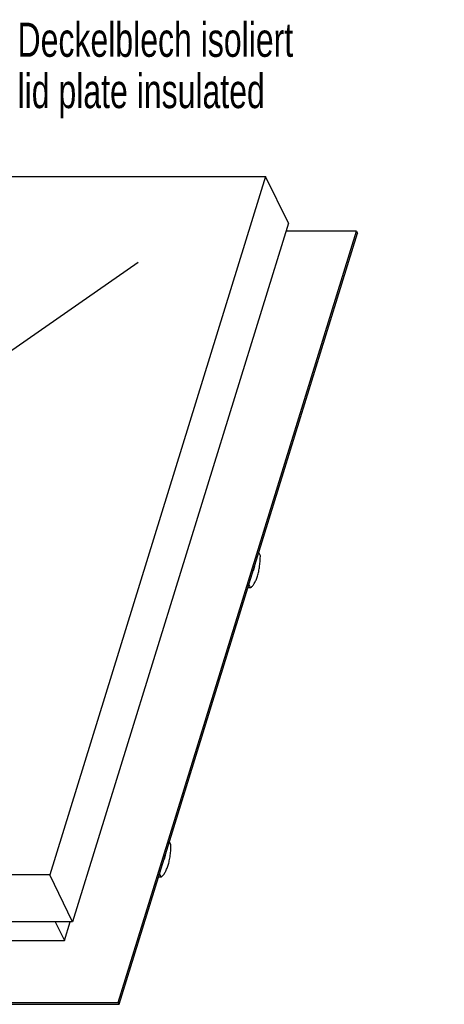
# Model space of a CAD drawing. Header units: millimetres. Extents: x 0 to 4200, y 0 to 2970.
# Tile 16 of 17: x 3433 to 3744, y 947 to 1667. Entities that reach past the tile are written whole.
import ezdxf

# ---------------------------------------------------------------- set-up
doc = ezdxf.new("R2010")
doc.units = ezdxf.units.MM
doc.header["$LTSCALE"] = 231
doc.layers.get('0').update_dxf_attribs({"linetype": 'CONTINUOUS'})
for name, color, linetype in [('005_AXIS', 7, 'CONTINUOUS'), ('007_CURVES', 7, 'CONTINUOUS'), ('053_NOTES', 7, 'CONTINUOUS')]:
    doc.layers.add(name, color=color, linetype=linetype)
doc.styles.get("Standard").update_dxf_attribs({"font": 'txt', "width": 0.7})

msp = doc.modelspace()

# ---------------------------------------------------------------- linework, layer by layer
at = {"color": 7, "linetype": 'Continuous'}
for p, q in [((3012.222, 1552.671), (3612.753, 1552.671)), ((3612.753, 1552.671), (3454.926, 1041.942)), ((3629.531, 1518.483), (3612.753, 1552.671)), ((3629.531, 1518.483), (3471.704, 1007.753)), ((3602.372, 1263.302), (3679.405, 1512.58)), ((3679.405, 1512.58), (3627.707, 1512.58)), ((3679.405, 1512.58), (3680.015, 1511.337)), ((3599.834, 1251.871), (3680.015, 1511.337)), ((3537.014, 1051.803), (3602.372, 1263.302)), ((3534.477, 1040.373), (3599.834, 1251.871)), ((3505.117, 948.584), (3537.014, 1051.803)), ((3454.926, 1041.942), (2854.394, 1041.942)), ((3471.704, 1007.753), (3454.926, 1041.942)), ((3505.728, 947.341), (3534.477, 1040.373)), ((3471.704, 1007.753), (2871.172, 1007.753)), ((3458.995, 1007.753), (3465.736, 994.017)), ((3465.736, 994.017), (3469.981, 1007.753)), ((2909.415, 994.017), (3465.736, 994.017)), ((2841.954, 948.584), (3505.117, 948.584)), ((2842.564, 947.341), (3505.728, 947.341)), ((3505.117, 948.584), (3505.728, 947.341))]:
    msp.add_line(p, q, dxfattribs=at)
at = {"layer": '005_AXIS', "color": 7, "linetype": 'Continuous'}
for p, q in [((3608.998, 1275.353), (3607.828, 1277.737)), ((3600.566, 1254.237), (3601.736, 1251.853)), ((3599.854, 1251.934), (3599.893, 1251.853)), ((3601.736, 1251.853), (3599.893, 1251.853)), ((3543.64, 1063.855), (3542.47, 1066.239)), ((3534.496, 1040.436), (3534.535, 1040.355)), ((3536.378, 1040.355), (3534.535, 1040.355)), ((3535.208, 1042.739), (3536.378, 1040.355))]:
    msp.add_line(p, q, dxfattribs=at)
for points, knots in [([(3601.736, 1251.853), (3602.285, 1252.223), (3603.354, 1253.228), (3604.709, 1255.18), (3605.924, 1257.652), (3606.972, 1260.584), (3607.826, 1263.908), (3608.696, 1268.852), (3608.97, 1272.723), (3608.998, 1275.353)], [0, 0, 0, 0, 0.0785851, 0.1719706, 0.280895, 0.4045237, 0.5410098, 0.6878245, 1, 1, 1, 1]), ([(3604.694, 1267.588), (3604.607, 1266.977), (3604.378, 1265.873), (3603.961, 1264.816), (3603.702, 1264.38)], [0, 0, 0, 0, 0.5492313, 1, 1, 1, 1]), ([(3536.378, 1040.355), (3536.927, 1040.725), (3537.996, 1041.73), (3539.351, 1043.682), (3540.566, 1046.153), (3541.614, 1049.086), (3542.468, 1052.41), (3543.338, 1057.353), (3543.612, 1061.225), (3543.64, 1063.855)], [0, 0, 0, 0, 0.0785851, 0.1719706, 0.280895, 0.4045237, 0.5410098, 0.6878245, 1, 1, 1, 1]), ([(3539.336, 1056.09), (3539.249, 1055.479), (3539.02, 1054.375), (3538.603, 1053.317), (3538.344, 1052.882)], [0, 0, 0, 0, 0.5492313, 1, 1, 1, 1])]:
    msp.add_open_spline(points, degree=3, knots=knots, dxfattribs=at)
at = {"layer": '007_CURVES', "color": 4, "linetype": 'Continuous'}
msp.add_line((3341.534, 1366.044), (3519.703, 1490.005), dxfattribs=at)

# ---------------------------------------------------------------- texts
at = {"layer": '053_NOTES', "color": 2, "linetype": 'Continuous', "insert": (3431.402, 1665.171), "char_height": 25, "width": 500.89286, "attachment_point": 1, "line_spacing_factor": 0.9}
msp.add_mtext('Deckelblech isoliert\\Plid plate insulated', dxfattribs=at)

doc.saveas('drawing.dxf')
